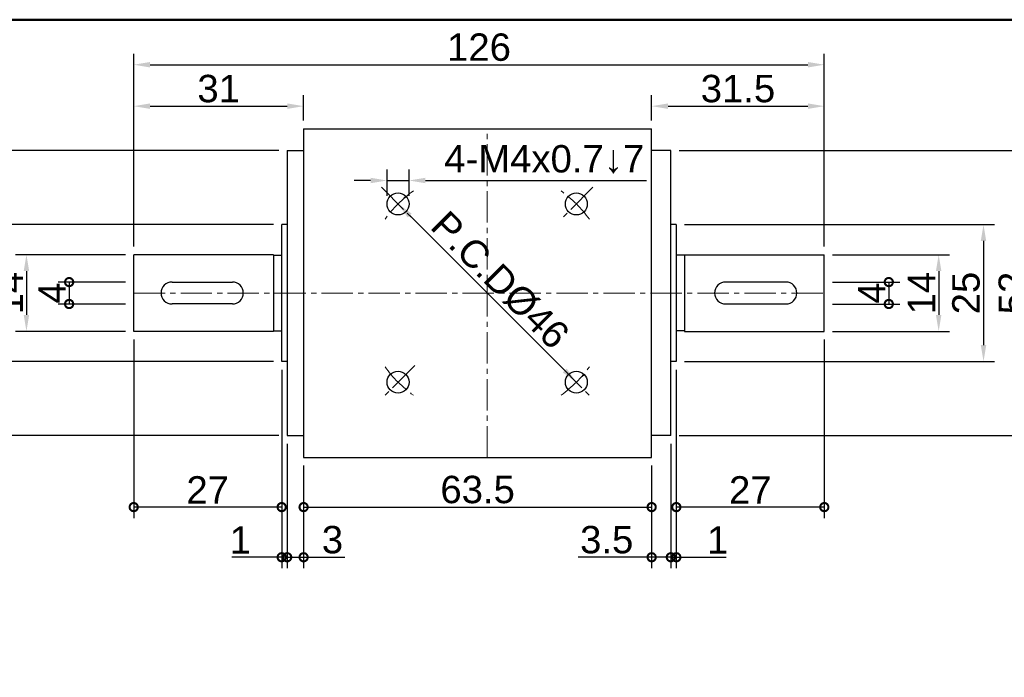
# Model space of a CAD drawing. Header units: millimetres. Extents: x 2723 to 3304, y 721 to 1129.
# Tile 4 of 8: x 2852 to 3032, y 1009 to 1129. Entities that reach past the tile are written whole.
import ezdxf

# ---------------------------------------------------------------- set-up
doc = ezdxf.new("R2010")
doc.units = ezdxf.units.MM
doc.linetypes.add('CENTER2', pattern=[28.575, 19.05, -3.175, 3.175, -3.175])
for name, color, linetype, lineweight in [('中心線', 6, 'CENTER2', 5), ('圖框', 7, 'Continuous', 50), ('標註', 4, 'Continuous', 13)]:
    doc.layers.add(name, color=color, linetype=linetype, lineweight=lineweight)
doc.layers.add('產品', color=7, linetype='Continuous')
doc.styles.get("Standard").update_dxf_attribs({"font": 'arial.ttf'})
doc.dimstyles.new('yuetai', dxfattribs={"dimtxt": 5, "dimasz": 3, "dimexe": 2, "dimexo": 1.5, "dimtad": 1, "dimdsep": 46, "dimtxsty": 'Standard', "dimcen": 0, "dimadec": 0, "dimazin": 0, "dimtfac": 1, "dimtmove": 0, "dimatfit": 3, "dimfxl": 1, "dimarcsym": 0})

# ---------------------------------------------------------------- blocks, each defined once
blk = doc.blocks.new('標題欄框 下標註')
at = {"layer": '圖框'}
blk.add_lwpolyline([(2.283, 89.91), (287.283, 89.91), (287.283, 273.91), (2.283, 273.91)], close=True, dxfattribs=at)
blk = doc.blocks.new('*D7')
at = {"layer": 'Defpoints', "color": 0, "transparency": 16777216}
for p in [(2921.28, 1094.91), (2953.81, 1062.39), (2953.81, 1062.39)]:
    blk.add_point(p, dxfattribs=at)
at = {"layer": '標註', "color": 0, "lineweight": -2, "transparency": 16777216}
for p, q in [((2922.34, 1095.98), (2922.7, 1096.33)), ((2923.4, 1092.79), (2951.69, 1064.51)), ((2954.87, 1063.45), (2955.22, 1063.8))]:
    blk.add_line(p, q, dxfattribs=at)
at = {"layer": '標註', "color": 0, "transparency": 16777216}
for points in [[(2923.76, 1093.15), (2923.05, 1092.44), (2921.28, 1094.91)], [(2952.04, 1064.86), (2951.33, 1064.16), (2953.81, 1062.39)]]:
    blk.add_solid(points, dxfattribs=at)
at = {"layer": '標註', "color": 0, "transparency": 16777216, "insert": (2939.89, 1081), "char_height": 5, "attachment_point": 5, "rotation": 315}
blk.add_mtext('P.C.DØ46', dxfattribs=at)
blk = doc.blocks.new('_DotSmall')
at = {"color": 0, "linetype": 'ByBlock', "const_width": 0.5}
blk.add_lwpolyline([(-0.0625, 0, 1), (0.0625, 0, 1)], format="xyb", close=True, dxfattribs=at)
blk = doc.blocks.new('*D8')
at = {"layer": 'Defpoints', "color": 0, "transparency": 16777216}
for p in [(2904.05, 1048.65), (2967.55, 1048.65), (2967.55, 1039.58)]:
    blk.add_point(p, dxfattribs=at)
at = {"layer": '標註', "color": 0, "lineweight": -2, "transparency": 16777216}
for p, q in [((2904.05, 1047.15), (2904.05, 1037.58)), ((2967.55, 1047.15), (2967.55, 1037.58)), ((2904.05, 1039.58), (2967.55, 1039.58))]:
    blk.add_line(p, q, dxfattribs=at)
at = {"layer": '標註', "color": 0, "lineweight": -2, "transparency": 16777216, "xscale": 3, "yscale": 3, "zscale": 3, "rotation": 180}
blk.add_blockref('_DotSmall', (2904.05, 1039.58), dxfattribs=at)
at = {"layer": '標註', "color": 0, "lineweight": -2, "transparency": 16777216, "xscale": 3, "yscale": 3, "zscale": 3}
blk.add_blockref('_DotSmall', (2967.55, 1039.58), dxfattribs=at)
at = {"layer": '標註', "color": 0, "transparency": 16777216, "insert": (2935.8, 1042.76), "char_height": 5, "attachment_point": 5}
blk.add_mtext('63.5', dxfattribs=at)
blk = doc.blocks.new('*D9')
at = {"layer": 'Defpoints', "color": 0, "transparency": 16777216}
for p in [(2901.05, 1052.65), (2904.05, 1048.65), (2901.05, 1030.43)]:
    blk.add_point(p, dxfattribs=at)
at = {"layer": '標註', "color": 0, "lineweight": -2, "transparency": 16777216}
for p, q in [((2901.05, 1051.15), (2901.05, 1028.43)), ((2904.05, 1047.15), (2904.05, 1028.43)), ((2901.05, 1030.43), (2904.05, 1030.43)), ((2904.05, 1030.43), (2911.57, 1030.43))]:
    blk.add_line(p, q, dxfattribs=at)
at = {"layer": '標註', "color": 0, "lineweight": -2, "transparency": 16777216, "xscale": 3, "yscale": 3, "zscale": 3, "rotation": 180}
blk.add_blockref('_DotSmall', (2901.05, 1030.43), dxfattribs=at)
at = {"layer": '標註', "color": 0, "lineweight": -2, "transparency": 16777216, "xscale": 3, "yscale": 3, "zscale": 3}
blk.add_blockref('_DotSmall', (2904.05, 1030.43), dxfattribs=at)
at = {"layer": '標註', "color": 0, "transparency": 16777216, "insert": (2909.31, 1033.61), "char_height": 5, "attachment_point": 5}
blk.add_mtext('3', dxfattribs=at)
blk = doc.blocks.new('*D10')
at = {"layer": 'Defpoints', "color": 0, "transparency": 16777216}
for p in [(2971.05, 1052.65), (2967.55, 1048.65), (2971.05, 1030.43)]:
    blk.add_point(p, dxfattribs=at)
at = {"layer": '標註', "color": 0, "lineweight": -2, "transparency": 16777216}
for p, q in [((2971.05, 1051.15), (2971.05, 1028.43)), ((2967.55, 1047.15), (2967.55, 1028.43)), ((2967.55, 1030.43), (2954.16, 1030.43)), ((2971.05, 1030.43), (2967.55, 1030.43))]:
    blk.add_line(p, q, dxfattribs=at)
at = {"layer": '標註', "color": 0, "lineweight": -2, "transparency": 16777216, "xscale": 3, "yscale": 3, "zscale": 3, "rotation": 180}
blk.add_blockref('_DotSmall', (2967.55, 1030.43), dxfattribs=at)
at = {"layer": '標註', "color": 0, "lineweight": -2, "transparency": 16777216, "xscale": 3, "yscale": 3, "zscale": 3}
blk.add_blockref('_DotSmall', (2971.05, 1030.43), dxfattribs=at)
at = {"layer": '標註', "color": 0, "transparency": 16777216, "insert": (2959.35, 1033.61), "char_height": 5, "attachment_point": 5}
blk.add_mtext('3.5', dxfattribs=at)
blk = doc.blocks.new('*D11')
at = {"layer": 'Defpoints', "color": 0, "transparency": 16777216}
for p in [(2873.05, 1071.65), (2900.05, 1066.15), (2873.05, 1039.58)]:
    blk.add_point(p, dxfattribs=at)
at = {"layer": '標註', "color": 0, "lineweight": -2, "transparency": 16777216}
for p, q in [((2873.05, 1070.15), (2873.05, 1037.58)), ((2900.05, 1064.65), (2900.05, 1037.58)), ((2900.05, 1039.58), (2873.05, 1039.58))]:
    blk.add_line(p, q, dxfattribs=at)
at = {"layer": '標註', "color": 0, "lineweight": -2, "transparency": 16777216, "xscale": 3, "yscale": 3, "zscale": 3, "rotation": 180}
blk.add_blockref('_DotSmall', (2873.05, 1039.58), dxfattribs=at)
at = {"layer": '標註', "color": 0, "lineweight": -2, "transparency": 16777216, "xscale": 3, "yscale": 3, "zscale": 3}
blk.add_blockref('_DotSmall', (2900.05, 1039.58), dxfattribs=at)
at = {"layer": '標註', "color": 0, "transparency": 16777216, "insert": (2886.55, 1042.72), "char_height": 5, "attachment_point": 5}
blk.add_mtext('27', dxfattribs=at)
blk = doc.blocks.new('*D12')
at = {"layer": 'Defpoints', "color": 0, "transparency": 16777216}
for p in [(2972.05, 1066.15), (2971.05, 1052.65), (2972.05, 1030.43)]:
    blk.add_point(p, dxfattribs=at)
at = {"layer": '標註', "color": 0, "lineweight": -2, "transparency": 16777216}
for p, q in [((2972.05, 1064.65), (2972.05, 1028.43)), ((2971.05, 1051.15), (2971.05, 1028.43)), ((2971.05, 1030.43), (2968.05, 1030.43)), ((2971.05, 1030.43), (2972.05, 1030.43)), ((2972.05, 1030.43), (2981.14, 1030.43))]:
    blk.add_line(p, q, dxfattribs=at)
at = {"layer": '標註', "color": 0, "lineweight": -2, "transparency": 16777216, "xscale": 3, "yscale": 3, "zscale": 3}
blk.add_blockref('_DotSmall', (2971.05, 1030.43), dxfattribs=at)
at = {"layer": '標註', "color": 0, "lineweight": -2, "transparency": 16777216, "xscale": 3, "yscale": 3, "zscale": 3, "rotation": 180}
blk.add_blockref('_DotSmall', (2972.05, 1030.43), dxfattribs=at)
at = {"layer": '標註', "color": 0, "transparency": 16777216, "insert": (2979.59, 1033.57), "char_height": 5, "attachment_point": 5}
blk.add_mtext('1', dxfattribs=at)
blk = doc.blocks.new('*D13')
at = {"layer": 'Defpoints', "color": 0, "transparency": 16777216}
for p in [(2972.05, 1091.15), (2972.05, 1066.15), (3028.1, 1066.15)]:
    blk.add_point(p, dxfattribs=at)
at = {"layer": '標註', "color": 0, "lineweight": -2, "transparency": 16777216}
for p, q in [((2973.55, 1091.15), (3030.1, 1091.15)), ((3028.1, 1088.15), (3028.1, 1069.15)), ((2973.55, 1066.15), (3030.1, 1066.15))]:
    blk.add_line(p, q, dxfattribs=at)
at = {"layer": '標註', "color": 0, "transparency": 16777216}
for points in [[(3027.6, 1088.15), (3028.6, 1088.15), (3028.1, 1091.15)], [(3027.6, 1069.15), (3028.6, 1069.15), (3028.1, 1066.15)]]:
    blk.add_solid(points, dxfattribs=at)
at = {"layer": '標註', "color": 0, "transparency": 16777216, "insert": (3024.92, 1078.65), "char_height": 5, "attachment_point": 5, "rotation": 90}
blk.add_mtext('25', dxfattribs=at)
blk = doc.blocks.new('*D14')
at = {"layer": 'Defpoints', "color": 0, "transparency": 16777216}
for p in [(2900.05, 1091.15), (2844.95, 1066.15), (2900.05, 1066.15)]:
    blk.add_point(p, dxfattribs=at)
at = {"layer": '標註', "color": 0, "lineweight": -2, "transparency": 16777216}
for p, q in [((2898.55, 1091.15), (2842.95, 1091.15)), ((2844.95, 1088.15), (2844.95, 1069.15)), ((2898.55, 1066.15), (2842.95, 1066.15))]:
    blk.add_line(p, q, dxfattribs=at)
at = {"layer": '標註', "color": 0, "transparency": 16777216}
for points in [[(2844.45, 1088.15), (2845.45, 1088.15), (2844.95, 1091.15)], [(2844.45, 1069.15), (2845.45, 1069.15), (2844.95, 1066.15)]]:
    blk.add_solid(points, dxfattribs=at)
at = {"layer": '標註', "color": 0, "transparency": 16777216, "insert": (2841.78, 1078.65), "char_height": 5, "attachment_point": 5, "rotation": 90}
blk.add_mtext('25', dxfattribs=at)
blk = doc.blocks.new('*D15')
at = {"layer": 'Defpoints', "color": 0, "transparency": 16777216}
for p in [(2971.05, 1104.65), (2971.05, 1052.65), (3036.55, 1052.65)]:
    blk.add_point(p, dxfattribs=at)
at = {"layer": '標註', "color": 0, "lineweight": -2, "transparency": 16777216}
for p, q in [((2972.55, 1104.65), (3038.55, 1104.65)), ((3036.55, 1101.65), (3036.55, 1055.65)), ((2972.55, 1052.65), (3038.55, 1052.65))]:
    blk.add_line(p, q, dxfattribs=at)
at = {"layer": '標註', "color": 0, "transparency": 16777216}
for points in [[(3036.05, 1101.65), (3037.05, 1101.65), (3036.55, 1104.65)], [(3036.05, 1055.65), (3037.05, 1055.65), (3036.55, 1052.65)]]:
    blk.add_solid(points, dxfattribs=at)
at = {"layer": '標註', "color": 0, "transparency": 16777216, "insert": (3033.38, 1078.65), "char_height": 5, "attachment_point": 5, "rotation": 90}
blk.add_mtext('52', dxfattribs=at)
blk = doc.blocks.new('*D27')
at = {"layer": 'Defpoints', "color": 0, "transparency": 16777216}
for p in [(2873.05, 1085.65), (2853.48, 1071.65), (2873.05, 1071.65)]:
    blk.add_point(p, dxfattribs=at)
at = {"layer": '標註', "color": 0, "lineweight": -2, "transparency": 16777216}
for p, q in [((2871.55, 1085.65), (2851.48, 1085.65)), ((2853.48, 1082.65), (2853.48, 1074.65)), ((2871.55, 1071.65), (2851.48, 1071.65))]:
    blk.add_line(p, q, dxfattribs=at)
at = {"layer": '標註', "color": 0, "transparency": 16777216}
for points in [[(2852.98, 1082.65), (2853.98, 1082.65), (2853.48, 1085.65)], [(2852.98, 1074.65), (2853.98, 1074.65), (2853.48, 1071.65)]]:
    blk.add_solid(points, dxfattribs=at)
at = {"layer": '標註', "color": 0, "transparency": 16777216, "insert": (2850.34, 1078.65), "char_height": 5, "attachment_point": 5, "rotation": 90}
blk.add_mtext('14', dxfattribs=at)
blk = doc.blocks.new('*D28')
at = {"layer": 'Defpoints', "color": 0, "transparency": 16777216}
for p in [(2836.59, 1104.65), (2901.05, 1104.65), (2901.05, 1052.65)]:
    blk.add_point(p, dxfattribs=at)
at = {"layer": '標註', "color": 0, "lineweight": -2, "transparency": 16777216}
for p, q in [((2899.55, 1104.65), (2834.59, 1104.65)), ((2836.59, 1055.65), (2836.59, 1101.65)), ((2899.55, 1052.65), (2834.59, 1052.65))]:
    blk.add_line(p, q, dxfattribs=at)
at = {"layer": '標註', "color": 0, "transparency": 16777216}
for points in [[(2836.09, 1101.65), (2837.09, 1101.65), (2836.59, 1104.65)], [(2836.09, 1055.65), (2837.09, 1055.65), (2836.59, 1052.65)]]:
    blk.add_solid(points, dxfattribs=at)
at = {"layer": '標註', "color": 0, "transparency": 16777216, "insert": (2833.41, 1078.65), "char_height": 5, "attachment_point": 5, "rotation": 90}
blk.add_mtext('52', dxfattribs=at)
blk = doc.blocks.new('*D29')
at = {"layer": 'Defpoints', "color": 0, "transparency": 16777216}
for p in [(2900.05, 1066.15), (2901.05, 1052.65), (2900.05, 1030.43)]:
    blk.add_point(p, dxfattribs=at)
at = {"layer": '標註', "color": 0, "lineweight": -2, "transparency": 16777216}
for p, q in [((2900.05, 1064.65), (2900.05, 1028.43)), ((2901.05, 1051.15), (2901.05, 1028.43)), ((2900.05, 1030.43), (2890.95, 1030.43)), ((2901.05, 1030.43), (2900.05, 1030.43)), ((2901.05, 1030.43), (2904.05, 1030.43))]:
    blk.add_line(p, q, dxfattribs=at)
at = {"layer": '標註', "color": 0, "lineweight": -2, "transparency": 16777216, "xscale": 3, "yscale": 3, "zscale": 3}
blk.add_blockref('_DotSmall', (2900.05, 1030.43), dxfattribs=at)
at = {"layer": '標註', "color": 0, "lineweight": -2, "transparency": 16777216, "xscale": 3, "yscale": 3, "zscale": 3, "rotation": 180}
blk.add_blockref('_DotSmall', (2901.05, 1030.43), dxfattribs=at)
at = {"layer": '標註', "color": 0, "transparency": 16777216, "insert": (2892.5, 1033.57), "char_height": 5, "attachment_point": 5}
blk.add_mtext('1', dxfattribs=at)
blk = doc.blocks.new('*D31')
at = {"layer": 'Defpoints', "color": 0, "transparency": 16777216}
for p in [(2923.28, 1099.19), (2919.28, 1094.91), (2923.28, 1094.91)]:
    blk.add_point(p, dxfattribs=at)
at = {"layer": '標註', "color": 0, "lineweight": -2, "transparency": 16777216}
for p, q in [((2919.28, 1096.41), (2919.28, 1101.19)), ((2923.28, 1096.41), (2923.28, 1101.19)), ((2916.28, 1099.19), (2913.28, 1099.19)), ((2919.28, 1099.19), (2923.28, 1099.19)), ((2926.28, 1099.19), (2966.62, 1099.19))]:
    blk.add_line(p, q, dxfattribs=at)
at = {"layer": '標註', "color": 0, "transparency": 16777216}
for points in [[(2916.28, 1099.69), (2916.28, 1098.69), (2919.28, 1099.19)], [(2926.28, 1099.69), (2926.28, 1098.69), (2923.28, 1099.19)]]:
    blk.add_solid(points, dxfattribs=at)
at = {"layer": '標註', "color": 0, "transparency": 16777216, "insert": (2947.95, 1103.05), "char_height": 5, "attachment_point": 5}
blk.add_mtext('4-M4x0.7↓7', dxfattribs=at)
blk = doc.blocks.new('*D32')
at = {"layer": 'Defpoints', "color": 0, "transparency": 16777216}
for p in [(2873.05, 1080.65), (2861.27, 1076.65), (2873.05, 1076.65)]:
    blk.add_point(p, dxfattribs=at)
at = {"layer": '標註', "color": 0, "lineweight": -2, "transparency": 16777216}
for p, q in [((2871.55, 1080.65), (2859.27, 1080.65)), ((2861.27, 1080.65), (2861.27, 1076.65)), ((2871.55, 1076.65), (2859.27, 1076.65))]:
    blk.add_line(p, q, dxfattribs=at)
at = {"layer": '標註', "color": 0, "lineweight": -2, "transparency": 16777216, "xscale": 3, "yscale": 3, "zscale": 3}
for p, rotation in [((2861.27, 1080.65), 90), ((2861.27, 1076.65), 270)]:
    blk.add_blockref('_DotSmall', p, dxfattribs=dict(at, rotation=rotation))
at = {"layer": '標註', "color": 0, "transparency": 16777216, "insert": (2858.15, 1078.65), "char_height": 5, "attachment_point": 5, "rotation": 90}
blk.add_mtext('4', dxfattribs=at)
blk = doc.blocks.new('*D51')
at = {"layer": 'Defpoints', "color": 0, "transparency": 16777216}
for p in [(2999.05, 1085.65), (2999.05, 1071.65), (3019.92, 1071.65)]:
    blk.add_point(p, dxfattribs=at)
at = {"layer": '標註', "color": 0, "lineweight": -2, "transparency": 16777216}
for p, q in [((3000.55, 1085.65), (3021.92, 1085.65)), ((3019.92, 1082.65), (3019.92, 1074.65)), ((3000.55, 1071.65), (3021.92, 1071.65))]:
    blk.add_line(p, q, dxfattribs=at)
at = {"layer": '標註', "color": 0, "transparency": 16777216}
for points in [[(3019.42, 1082.65), (3020.42, 1082.65), (3019.92, 1085.65)], [(3019.42, 1074.65), (3020.42, 1074.65), (3019.92, 1071.65)]]:
    blk.add_solid(points, dxfattribs=at)
at = {"layer": '標註', "color": 0, "transparency": 16777216, "insert": (3016.79, 1078.65), "char_height": 5, "attachment_point": 5, "rotation": 90}
blk.add_mtext('14', dxfattribs=at)
blk = doc.blocks.new('*D52')
at = {"layer": 'Defpoints', "color": 0, "transparency": 16777216}
for p in [(2999.05, 1080.65), (2999.05, 1076.65), (3010.82, 1076.65)]:
    blk.add_point(p, dxfattribs=at)
at = {"layer": '標註', "color": 0, "lineweight": -2, "transparency": 16777216}
for p, q in [((3000.55, 1080.65), (3012.82, 1080.65)), ((3010.82, 1080.65), (3010.82, 1076.65)), ((3000.55, 1076.65), (3012.82, 1076.65))]:
    blk.add_line(p, q, dxfattribs=at)
at = {"layer": '標註', "color": 0, "lineweight": -2, "transparency": 16777216, "xscale": 3, "yscale": 3, "zscale": 3}
for p, rotation in [((3010.82, 1080.65), 90), ((3010.82, 1076.65), 270)]:
    blk.add_blockref('_DotSmall', p, dxfattribs=dict(at, rotation=rotation))
at = {"layer": '標註', "color": 0, "transparency": 16777216, "insert": (3007.69, 1078.65), "char_height": 5, "attachment_point": 5, "rotation": 90}
blk.add_mtext('4', dxfattribs=at)
blk = doc.blocks.new('*D53')
at = {"layer": 'Defpoints', "color": 0, "transparency": 16777216}
for p in [(2999.05, 1071.65), (2972.05, 1066.15), (2972.05, 1039.58)]:
    blk.add_point(p, dxfattribs=at)
at = {"layer": '標註', "color": 0, "lineweight": -2, "transparency": 16777216}
for p, q in [((2999.05, 1070.15), (2999.05, 1037.58)), ((2972.05, 1064.65), (2972.05, 1037.58)), ((2999.05, 1039.58), (2972.05, 1039.58))]:
    blk.add_line(p, q, dxfattribs=at)
at = {"layer": '標註', "color": 0, "lineweight": -2, "transparency": 16777216, "xscale": 3, "yscale": 3, "zscale": 3, "rotation": 180}
blk.add_blockref('_DotSmall', (2972.05, 1039.58), dxfattribs=at)
at = {"layer": '標註', "color": 0, "lineweight": -2, "transparency": 16777216, "xscale": 3, "yscale": 3, "zscale": 3}
blk.add_blockref('_DotSmall', (2999.05, 1039.58), dxfattribs=at)
at = {"layer": '標註', "color": 0, "transparency": 16777216, "insert": (2985.55, 1042.72), "char_height": 5, "attachment_point": 5}
blk.add_mtext('27', dxfattribs=at)
blk = doc.blocks.new('*D58')
at = {"layer": 'Defpoints', "color": 0, "transparency": 16777216}
for p in [(2999.05, 1120.32), (2873.05, 1085.65), (2999.05, 1085.65)]:
    blk.add_point(p, dxfattribs=at)
at = {"layer": '標註', "color": 0, "lineweight": -2, "transparency": 16777216}
for p, q in [((2873.05, 1087.15), (2873.05, 1122.32)), ((2999.05, 1087.15), (2999.05, 1122.32)), ((2876.05, 1120.32), (2996.05, 1120.32))]:
    blk.add_line(p, q, dxfattribs=at)
at = {"layer": '標註', "color": 0, "transparency": 16777216}
for points in [[(2876.05, 1120.82), (2876.05, 1119.82), (2873.05, 1120.32)], [(2996.05, 1120.82), (2996.05, 1119.82), (2999.05, 1120.32)]]:
    blk.add_solid(points, dxfattribs=at)
at = {"layer": '標註', "color": 0, "transparency": 16777216, "insert": (2936.05, 1123.5), "char_height": 5, "attachment_point": 5}
blk.add_mtext('126', dxfattribs=at)
blk = doc.blocks.new('*D59')
at = {"layer": 'Defpoints', "color": 0, "ltscale": 5, "transparency": 16777216}
for p in [(2904.05, 1112.76), (2904.05, 1108.65), (2873.05, 1085.65)]:
    blk.add_point(p, dxfattribs=at)
at = {"layer": '標註', "color": 0, "lineweight": -2, "ltscale": 5, "transparency": 16777216}
for p, q in [((2873.05, 1087.15), (2873.05, 1114.76)), ((2904.05, 1110.15), (2904.05, 1114.76)), ((2876.05, 1112.76), (2901.05, 1112.76))]:
    blk.add_line(p, q, dxfattribs=at)
at = {"layer": '標註', "color": 0, "ltscale": 5, "transparency": 16777216}
for points in [[(2876.05, 1113.26), (2876.05, 1112.26), (2873.05, 1112.76)], [(2901.05, 1113.26), (2901.05, 1112.26), (2904.05, 1112.76)]]:
    blk.add_solid(points, dxfattribs=at)
at = {"layer": '標註', "color": 0, "ltscale": 5, "transparency": 16777216, "insert": (2888.55, 1115.94), "char_height": 5, "attachment_point": 5}
blk.add_mtext('31', dxfattribs=at)
blk = doc.blocks.new('*D60')
at = {"layer": 'Defpoints', "color": 0, "ltscale": 5, "transparency": 16777216}
for p in [(2999.05, 1112.76), (2967.55, 1108.65), (2999.05, 1085.65)]:
    blk.add_point(p, dxfattribs=at)
at = {"layer": '標註', "color": 0, "lineweight": -2, "ltscale": 5, "transparency": 16777216}
for p, q in [((2967.55, 1110.15), (2967.55, 1114.76)), ((2999.05, 1087.15), (2999.05, 1114.76)), ((2970.55, 1112.76), (2996.05, 1112.76))]:
    blk.add_line(p, q, dxfattribs=at)
at = {"layer": '標註', "color": 0, "ltscale": 5, "transparency": 16777216}
for points in [[(2970.55, 1113.26), (2970.55, 1112.26), (2967.55, 1112.76)], [(2996.05, 1113.26), (2996.05, 1112.26), (2999.05, 1112.76)]]:
    blk.add_solid(points, dxfattribs=at)
at = {"layer": '標註', "color": 0, "ltscale": 5, "transparency": 16777216, "insert": (2983.3, 1115.94), "char_height": 5, "attachment_point": 5}
blk.add_mtext('31.5', dxfattribs=at)

msp = doc.modelspace()

# ---------------------------------------------------------------- linework, layer by layer
at = {"layer": '中心線', "ltscale": 0.3}
for p, q in [((2937.546, 1048.651), (2937.546, 1108.651)), ((2918.252, 1097.945), (2924.313, 1091.884)), ((2956.84, 1097.945), (2950.779, 1091.884)), ((2873.046, 1078.651), (2999.046, 1078.651)), ((2924.313, 1065.418), (2918.252, 1059.357)), ((2950.779, 1065.418), (2956.84, 1059.357))]:
    msp.add_line(p, q, dxfattribs=at)
for start, end in [(125.86578, 144.13422), (35.86578, 54.13422), (215.86578, 234.13422), (305.86578, 324.13422)]:
    msp.add_arc((2937.546, 1078.651), 23, start, end, dxfattribs=at)
at = {"layer": '產品'}
for p, q in [((2904.046, 1108.651), (2967.546, 1108.651)), ((2904.046, 1108.651), (2904.046, 1048.651)), ((2967.546, 1048.651), (2967.546, 1108.651)), ((2901.046, 1104.651), (2901.046, 1052.651)), ((2901.046, 1104.651), (2904.046, 1104.651)), ((2971.046, 1104.651), (2967.546, 1104.651)), ((2971.046, 1052.651), (2971.046, 1104.651)), ((2900.046, 1066.151), (2900.046, 1091.151)), ((2901.046, 1091.151), (2900.046, 1091.151)), ((2972.046, 1091.151), (2971.046, 1091.151)), ((2972.046, 1091.151), (2972.046, 1066.151)), ((2873.046, 1071.651), (2873.046, 1085.651)), ((2898.546, 1085.651), (2873.046, 1085.651)), ((2898.546, 1085.651), (2898.546, 1071.651)), ((2898.546, 1085.551), (2900.046, 1085.551)), ((2973.546, 1085.551), (2972.046, 1085.551)), ((2973.546, 1085.651), (2973.546, 1071.651)), ((2973.546, 1085.651), (2999.046, 1085.651)), ((2999.046, 1071.651), (2999.046, 1085.651)), ((2880.046, 1080.651), (2891.046, 1080.651)), ((2992.046, 1080.651), (2981.046, 1080.651)), ((2891.046, 1076.651), (2880.046, 1076.651)), ((2981.046, 1076.651), (2992.046, 1076.651)), ((2898.546, 1071.651), (2873.046, 1071.651)), ((2898.546, 1071.751), (2900.046, 1071.751)), ((2973.546, 1071.751), (2972.046, 1071.751)), ((2973.546, 1071.651), (2999.046, 1071.651)), ((2901.046, 1066.151), (2900.046, 1066.151)), ((2972.046, 1066.151), (2971.046, 1066.151)), ((2901.046, 1052.651), (2904.046, 1052.651)), ((2971.046, 1052.651), (2967.546, 1052.651)), ((2904.046, 1048.651), (2967.546, 1048.651))]:
    msp.add_line(p, q, dxfattribs=at)
for centre in [(2921.282, 1094.914), (2953.809, 1094.914), (2921.282, 1062.388), (2953.809, 1062.388)]:
    msp.add_circle(centre, 2, dxfattribs=at)
for centre, start, end in [((2880.046, 1078.651), 90, 270), ((2891.046, 1078.651), 270, 90), ((2981.046, 1078.651), 90, 270), ((2992.046, 1078.651), 270, 90)]:
    msp.add_arc(centre, 2, start, end, dxfattribs=at)

# ---------------------------------------------------------------- block references
at = {"layer": '圖框', "xscale": 2.038486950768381, "yscale": 2.038486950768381, "zscale": 2.038486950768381}
msp.add_blockref('標題欄框 下標註', (2718.554, 570.181), dxfattribs=at)

# ---------------------------------------------------------------- dimensions: what is measured, and where the dimension line sits
at = {"layer": '標註'}
dim = msp.add_linear_dim(base=(2999.046, 1120.324), p1=(2873.046, 1085.651), p2=(2999.046, 1085.651), dimstyle='yuetai', dxfattribs=at)
dim.commit()
dim.dimension.update_dxf_attribs({"geometry": '*D58', "text_midpoint": (2936.046, 1123.502)})
at = {"layer": '標註', "ltscale": 5}
for base, p1, p2, picture, middle in [((2904.046, 1112.757), (2873.046, 1085.651), (2904.046, 1108.651), '*D59', (2888.546, 1115.937)), ((2999.046, 1112.757), (2967.546, 1108.651), (2999.046, 1085.651), '*D60', (2983.296, 1115.937))]:
    dim = msp.add_linear_dim(base=base, p1=p1, p2=p2, dimstyle='yuetai', dxfattribs=at)
    dim.commit()
    dim.dimension.update_dxf_attribs({"geometry": picture, "text_midpoint": middle})
at = {"layer": '標註'}
dim = msp.add_linear_dim(base=(2923.282, 1099.186), p1=(2919.282, 1094.914), p2=(2923.282, 1094.914), text='4-M<>x0.7↓7', dimstyle='yuetai', dxfattribs=at)
dim.commit()
dim.dimension.update_dxf_attribs({"geometry": '*D31', "text_midpoint": (2947.951, 1103.053)})
for base, p1, p2, picture, middle in [((2836.586, 1104.651), (2901.046, 1052.651), (2901.046, 1104.651), '*D28', (2833.408, 1078.651)), ((3036.553, 1052.651), (2971.046, 1104.651), (2971.046, 1052.651), '*D15', (3033.375, 1078.651)), ((2844.953, 1066.151), (2900.046, 1091.151), (2900.046, 1066.151), '*D14', (2841.775, 1078.651)), ((3028.095, 1066.151), (2972.046, 1091.151), (2972.046, 1066.151), '*D13', (3024.917, 1078.651)), ((2853.475, 1071.651), (2873.046, 1085.651), (2873.046, 1071.651), '*D27', (2850.34, 1078.651)), ((3019.923, 1071.651), (2999.046, 1085.651), (2999.046, 1071.651), '*D51', (3016.788, 1078.651))]:
    dim = msp.add_linear_dim(base=base, p1=p1, p2=p2, angle=90, dimstyle='yuetai', dxfattribs=at)
    dim.commit()
    dim.dimension.update_dxf_attribs({"geometry": picture, "text_midpoint": middle})
dim = msp.add_aligned_dim(p1=(2921.282, 1094.914), p2=(2953.809, 1062.388), distance=0, text='P.C.DØ<>', dimstyle='yuetai', dxfattribs=at)
dim.commit()
dim.dimension.update_dxf_attribs({"geometry": '*D7', "text_midpoint": (2939.892, 1080.997)})
for base, p1, p2, picture, middle in [((2861.273, 1076.651), (2873.046, 1080.651), (2873.046, 1076.651), '*D32', (2861.273, 1078.651)), ((3010.818, 1076.651), (2999.046, 1080.651), (2999.046, 1076.651), '*D52', (3010.818, 1078.651))]:
    dim = msp.add_linear_dim(base=base, p1=p1, p2=p2, angle=90, dimstyle='yuetai', override={"dimblk1": 'DotSmall', "dimblk2": 'DotSmall', "dimsah": 1}, dxfattribs=at)
    dim.commit()
    dim.dimension.update_dxf_attribs({"geometry": picture, "text_midpoint": middle, "dimtype": 160})
for base, p1, p2, picture, middle in [((2873.046, 1039.584), (2900.046, 1066.151), (2873.046, 1071.651), '*D11', (2886.546, 1042.719)), ((2972.046, 1039.584), (2999.046, 1071.651), (2972.046, 1066.151), '*D53', (2985.546, 1042.719)), ((2900.046, 1030.434), (2901.046, 1052.651), (2900.046, 1066.151), '*D29', (2892.5, 1033.569)), ((2972.046, 1030.434), (2971.046, 1052.651), (2972.046, 1066.151), '*D12', (2979.592, 1033.569)), ((2967.546, 1039.584), (2904.046, 1048.651), (2967.546, 1048.651), '*D8', (2935.796, 1042.763))]:
    dim = msp.add_linear_dim(base=base, p1=p1, p2=p2, dimstyle='yuetai', override={"dimblk1": 'DotSmall', "dimblk2": 'DotSmall', "dimsah": 1}, dxfattribs=at)
    dim.commit()
    dim.dimension.update_dxf_attribs({"geometry": picture, "text_midpoint": middle})
for base, p1, p2, picture, middle in [((2901.046, 1030.434), (2904.046, 1048.651), (2901.046, 1052.651), '*D9', (2909.308, 1030.434)), ((2971.046, 1030.434), (2967.546, 1048.651), (2971.046, 1052.651), '*D10', (2959.352, 1030.434))]:
    dim = msp.add_linear_dim(base=base, p1=p1, p2=p2, dimstyle='yuetai', override={"dimblk1": 'DotSmall', "dimblk2": 'DotSmall', "dimsah": 1}, dxfattribs=at)
    dim.commit()
    dim.dimension.update_dxf_attribs({"geometry": picture, "text_midpoint": middle, "dimtype": 160})

doc.saveas('drawing.dxf')
